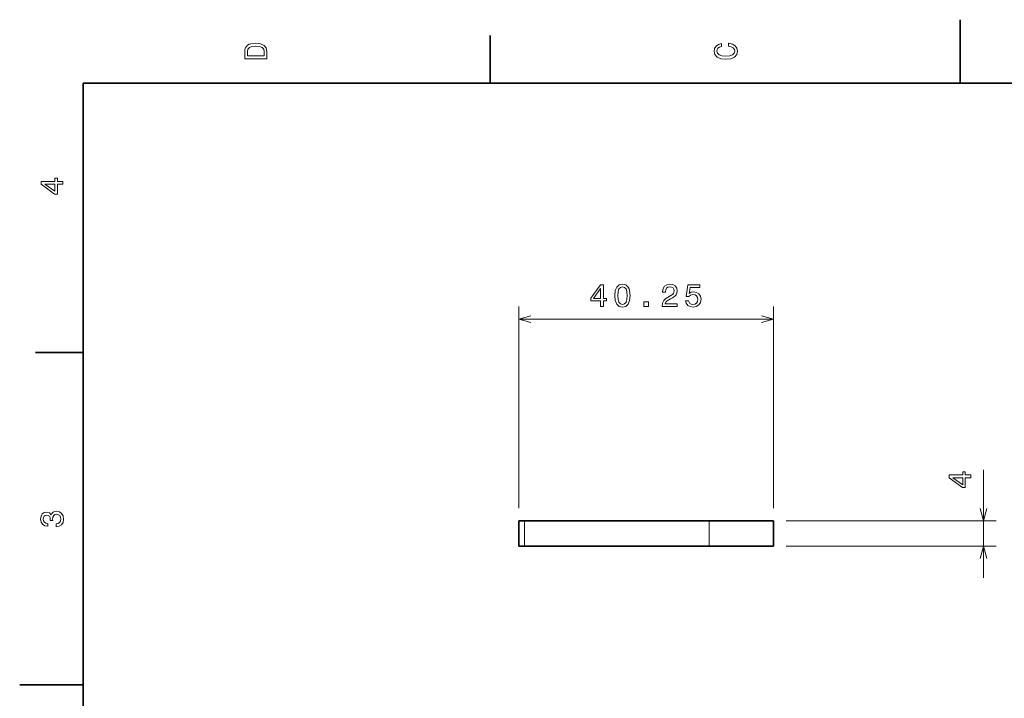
# Model space of a CAD drawing. Extents: x 0 to 296, y 0 to 210.
# Tile 4 of 7: x 0 to 155, y 103 to 210. Entities that reach past the tile are written whole.
import ezdxf

# ---------------------------------------------------------------- set-up
doc = ezdxf.new("R2010")
doc.units = 0

msp = doc.modelspace()

# ---------------------------------------------------------------- linework, layer by layer
at = {"color": 7, "lineweight": 35, "ltscale": 0.25}
for p, q in [((148.5, 200), (148.5, 210)), ((10, 105), (0, 105))]:
    msp.add_line(p, q, dxfattribs=at)
at = {"color": 7, "lineweight": 35, "ltscale": 0.1875}
for p, q in [((74.300003, 200), (74.300003, 207.5)), ((10, 157.5), (2.5, 157.5))]:
    msp.add_line(p, q, dxfattribs=at)
at = {"color": 7, "lineweight": 35}
for p, q in [((287, 200), (10, 200)), ((10, 200), (10, 10)), ((108.873306, 130.912231), (79.72628, 130.912231)), ((108.873306, 126.912231), (79.72628, 126.912231))]:
    msp.add_line(p, q, dxfattribs=at)
at = {"color": 7, "lineweight": 13}
for p, q in [((78.784752, 132.912231), (78.784752, 164.740662)), ((119.034622, 132.912231), (119.034622, 164.740662)), ((78.784752, 162.740662), (119.034622, 162.740662)), ((121.034622, 130.912231), (154.161377, 130.912231)), ((121.034622, 126.912231), (154.161377, 126.912231))]:
    msp.add_line(p, q, dxfattribs=at)
at = {"color": 7, "lineweight": 13, "ltscale": 0.425901}
msp.add_line((152.161377, 121.912231), (152.161377, 138.948273), dxfattribs=at)
at = {"color": 7, "lineweight": 35, "ltscale": 0.023538}
for p, q in [((79.72628, 130.912231), (78.784752, 130.912231)), ((79.72628, 126.912231), (78.784752, 126.912231))]:
    msp.add_line(p, q, dxfattribs=at)
at = {"color": 7, "lineweight": 35, "ltscale": 0.1}
for p, q in [((78.784752, 126.912231), (78.784752, 130.912231)), ((119.034622, 126.912231), (119.034622, 130.912231))]:
    msp.add_line(p, q, dxfattribs=at)
at = {"color": 7, "lineweight": 13, "ltscale": 0.1}
for p, q in [((79.72628, 126.912231), (79.72628, 130.912231)), ((108.873306, 126.912231), (108.873306, 130.912231))]:
    msp.add_line(p, q, dxfattribs=at)
at = {"color": 7, "lineweight": 35, "ltscale": 0.254033}
for p, q in [((119.034622, 130.912231), (108.873306, 130.912231)), ((119.034622, 126.912231), (108.873306, 126.912231))]:
    msp.add_line(p, q, dxfattribs=at)
at = {"color": 7, "lineweight": 13}
for points in [[(35.533215, 204.994965), (35.533215, 203.829971), (39.033215, 203.829971), (39.033215, 204.994965), (38.922264, 205.544678), (38.584366, 205.953171), (38.034657, 206.205338), (37.283215, 206.296112), (36.516644, 206.215424), (36.21405, 206.114563), (35.971977, 205.973343), (35.644165, 205.56485), (35.563473, 205.297562)], [(35.951801, 204.959656), (36.027451, 205.342941), (36.259438, 205.605194), (36.672985, 205.761536), (37.283215, 205.811966), (37.873272, 205.756485), (38.286816, 205.600143), (38.533936, 205.332855), (38.614628, 204.959656), (38.614628, 204.298996), (35.951801, 204.298996)], [(111.93206, 205.817017), (112.35569, 205.716141), (112.658287, 205.549713), (112.844887, 205.317734), (112.905403, 205.045395), (112.814629, 204.71759), (112.54229, 204.460388), (112.098488, 204.28891), (111.483215, 204.233429), (110.872986, 204.28891), (110.424141, 204.455338), (110.151802, 204.71254), (110.055984, 205.045395), (110.106415, 205.287476), (110.247627, 205.494247), (110.474571, 205.655624), (110.787247, 205.766571), (110.787247, 206.245682), (110.308144, 206.094391), (109.94503, 205.832138), (109.718086, 205.474075), (109.637398, 205.045395), (109.763474, 204.510818), (110.116501, 204.10231), (110.696472, 203.840057), (111.483215, 203.749283), (112.269958, 203.840057), (112.84993, 204.10231), (113.208, 204.510818), (113.329041, 205.045395), (113.233215, 205.51442), (112.965927, 205.892654), (112.527161, 206.159943), (111.93206, 206.301163)], [(6.833213, 184.02739), (6.833213, 184.481277), (5.965778, 184.481277), (5.965778, 184.98056), (5.56232, 184.98056), (5.56232, 184.481277), (3.408862, 184.481277), (3.408862, 184.022339), (5.521974, 182.489197), (5.965778, 182.489197), (5.965778, 184.02739)], [(5.56232, 182.912827), (3.993876, 184.02739), (5.56232, 184.02739)], [(91.715019, 164.740662), (92.168915, 164.740662), (92.168915, 165.608093), (92.66819, 165.608093), (92.66819, 166.011566), (92.168915, 166.011566), (92.168915, 168.165009), (91.709976, 168.165009), (90.176834, 166.05191), (90.176834, 165.608093), (91.715019, 165.608093)], [(93.958252, 166.450317), (94.033897, 165.658539), (94.270927, 165.093689), (94.64917, 164.750763), (95.173668, 164.639801), (95.693115, 164.750763), (96.071365, 165.093689), (96.303345, 165.658539), (96.384041, 166.450317), (96.303345, 167.237061), (96.207527, 167.549744), (96.071365, 167.806946), (95.693115, 168.149872), (95.173668, 168.265869), (94.64917, 168.149872), (94.270927, 167.80191), (94.033897, 167.237061)], [(101.415161, 164.740662), (103.820786, 164.740662), (103.820786, 165.174377), (101.919487, 165.174377), (102.025391, 165.411407), (102.206955, 165.608093), (102.766754, 165.966156), (103.064301, 166.117462), (103.397156, 166.33432), (103.634186, 166.586487), (103.770355, 166.884033), (103.820786, 167.221924), (103.735046, 167.645569), (103.498016, 167.978424), (103.134903, 168.190216), (102.665886, 168.265869), (102.181732, 168.180145), (101.813583, 167.943115), (101.576546, 167.56488), (101.495857, 167.065582), (101.495857, 166.994995), (101.954788, 166.994995), (101.954788, 167.035339), (102.000183, 167.378265), (102.136345, 167.630432), (102.353203, 167.791809), (102.640671, 167.84729), (102.933174, 167.796844), (103.15004, 167.670776), (103.291245, 167.474091), (103.341675, 167.226959), (103.306374, 166.994995), (103.210556, 166.798309), (103.049171, 166.626831), (102.827271, 166.475525), (102.529716, 166.314148), (102.035484, 166.001465), (101.6875, 165.66861), (101.480728, 165.265167), (101.415161, 164.755798)], [(105.131012, 165.653473), (105.241966, 165.239929), (105.489082, 164.917175), (105.852196, 164.715454), (106.316177, 164.639801), (106.825539, 164.73056), (107.223953, 164.977692), (107.47612, 165.371063), (107.571938, 165.875397), (107.486206, 166.344421), (107.244125, 166.712555), (106.865891, 166.949585), (106.376694, 167.035339), (105.998451, 166.974823), (105.70594, 166.80838), (105.847153, 167.751465), (107.380295, 167.751465), (107.380295, 168.165009), (105.509254, 168.165009), (105.23188, 166.309113), (105.635338, 166.309113), (105.927841, 166.546143), (106.301041, 166.631866), (106.62381, 166.576385), (106.870926, 166.415009), (107.027267, 166.167908), (107.082748, 165.850159), (107.027267, 165.53244), (106.865891, 165.285339), (106.618767, 165.128998), (106.301041, 165.073517), (106.033752, 165.108826), (105.826981, 165.224823), (105.675682, 165.406372), (105.600037, 165.653473)], [(90.600464, 166.011566), (91.715019, 167.579987), (91.715019, 166.011566)], [(94.442398, 166.450317), (94.482742, 167.060547), (94.608826, 167.499298), (94.83577, 167.7565), (95.173668, 167.84729), (95.506516, 167.7565), (95.733467, 167.499298), (95.859543, 167.060547), (95.899887, 166.450317), (95.859543, 165.835052), (95.733467, 165.396271), (95.506516, 165.139069), (95.173668, 165.053345), (94.83577, 165.139069), (94.608826, 165.396271), (94.482742, 165.835052)], [(98.561707, 164.740662), (99.257675, 164.740662), (99.257675, 165.492096), (98.561707, 165.492096)], [(150.161377, 137.707611), (150.161377, 138.161499), (149.293945, 138.161499), (149.293945, 138.660797), (148.890472, 138.660797), (148.890472, 138.161499), (146.737015, 138.161499), (146.737015, 137.702576), (148.850128, 136.169434), (149.293945, 136.169434), (149.293945, 137.707611)], [(148.890472, 136.593079), (147.322021, 137.707611), (148.890472, 137.707611)], [(5.73379, 129.979111), (5.769093, 129.979111), (6.253242, 130.059799), (6.616354, 130.296829), (6.848343, 130.670029), (6.934078, 131.164276), (6.848343, 131.688766), (6.626441, 132.082138), (6.273415, 132.334305), (5.819525, 132.425079), (5.521974, 132.384735), (5.279899, 132.273788), (5.0933, 132.092224), (4.957133, 131.850143), (4.684798, 132.177963), (4.251081, 132.293961), (3.857709, 132.218307), (3.560158, 132.00145), (3.373559, 131.648422), (3.307997, 131.164276), (3.388689, 130.710388), (3.610591, 130.362396), (3.963617, 130.135452), (4.432637, 130.059799), (4.46794, 130.059799), (4.46794, 130.508652), (4.145173, 130.548996), (3.913184, 130.680115), (3.771974, 130.891937), (3.721542, 131.189484), (3.761888, 131.451736), (3.867795, 131.643372), (4.039265, 131.759369), (4.271254, 131.804764), (4.518372, 131.759369), (4.684798, 131.638336), (4.785663, 131.426514), (4.815922, 131.139053), (4.810879, 130.942368), (5.209294, 130.942368), (5.199208, 131.189484), (5.244596, 131.507217), (5.365634, 131.744247), (5.56232, 131.885452), (5.819525, 131.935883), (6.112032, 131.880417), (6.328891, 131.734161), (6.465058, 131.502167), (6.510447, 131.194534), (6.460014, 130.876801), (6.308718, 130.644821), (6.066643, 130.498566), (5.73379, 130.443085)]]:
    msp.add_lwpolyline(points, close=True, dxfattribs=at)
for points in [[(80.716606, 163.258301), (78.784752, 162.740662), (80.716606, 162.223022)], [(117.102768, 162.223022), (119.034622, 162.740662), (117.102768, 163.258301)], [(151.643738, 132.844086), (152.161377, 130.912231), (152.679016, 132.844086)], [(152.679016, 124.980377), (152.161377, 126.912231), (151.643738, 124.980377)]]:
    msp.add_lwpolyline(points, dxfattribs=at)

doc.saveas('drawing.dxf')
